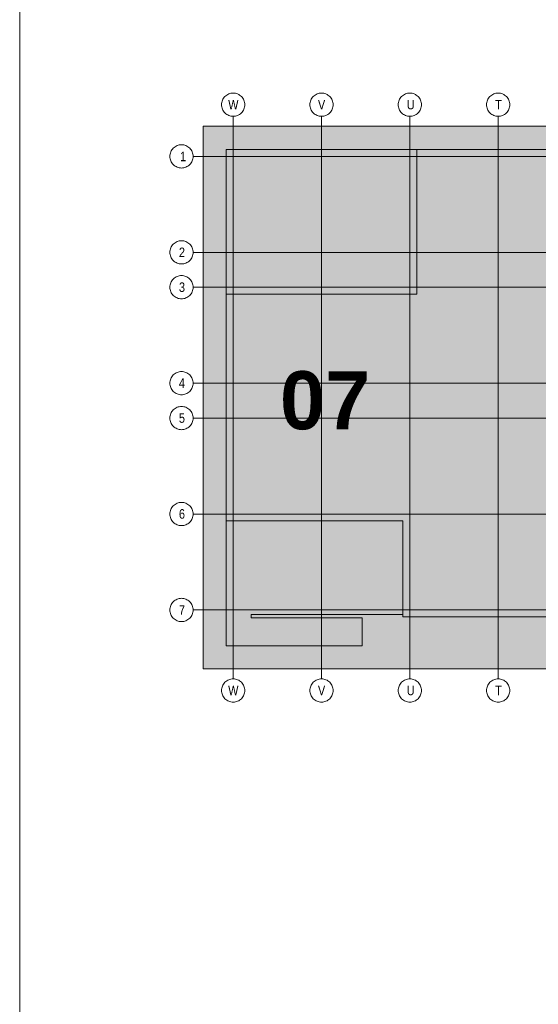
# Model space of a CAD drawing. Extents: x -620 to 300, y 62 to 1112.
# Tile 35 of 256: x 115 to 153, y 216 to 287. Entities that reach past the tile are written whole.
import ezdxf
from ezdxf.lldxf.tags import DXFTag

# ---------------------------------------------------------------- set-up
doc = ezdxf.new("R2010")
doc.units = 0
for name, color, linetype, lineweight in [('iwb_Plankopf Linie', 7, 'Continuous', 13), ('PK_LP', 7, 'Continuous', 9), ('PK_LP_Achsen', 7, 'STRICHPUNKT2', 5)]:
    doc.layers.add(name, color=color, linetype=linetype, lineweight=lineweight)
for name, color, linetype, lineweight, true_color in [('PK_LP_T02', 7, 'Continuous', 9, 0xff6600), ('PK_LP_T02_Rest', 9, 'Continuous', 9, 0x808080), ('PK_LP_T06_Rest', 9, 'Continuous', 9, 0x808080), ('PK_LP_Tennung', 9, 'Continuous', 18, 0x808080)]:
    doc.layers.add(name, color=color, linetype=linetype, lineweight=lineweight, true_color=true_color)
doc.styles.get("Standard").update_dxf_attribs({"font": 'ARIALN.TTF'})
tags = doc.linetypes.add('grob', pattern=[14, 3, -8, 3]).pattern_tags.tags
tags[8:9] = [DXFTag(74, 4), DXFTag(75, 0), DXFTag(340, '0'), DXFTag(46, 0.0), DXFTag(50, 0.0), DXFTag(44, 0.0), DXFTag(45, 0.0)]
tags[6:7] = [DXFTag(74, 4), DXFTag(75, 0), DXFTag(340, '0'), DXFTag(46, 0.0), DXFTag(50, 0.0), DXFTag(44, 0.0), DXFTag(45, 0.0)]
tags[4:5] = [DXFTag(74, 4), DXFTag(75, 0), DXFTag(340, '0'), DXFTag(46, 0.0), DXFTag(50, 0.0), DXFTag(44, 0.0), DXFTag(45, 0.0)]
tags = doc.linetypes.add('STRICHPUNKT2', pattern=[12.7, 6.35, -3.175, 0, -3.175]).pattern_tags.tags
tags[10:11] = [DXFTag(74, 4), DXFTag(75, 0), DXFTag(340, '0'), DXFTag(46, 0.0), DXFTag(50, 0.0), DXFTag(44, 0.0), DXFTag(45, 0.0)]
tags[8:9] = [DXFTag(74, 4), DXFTag(75, 0), DXFTag(340, '0'), DXFTag(46, 0.0), DXFTag(50, 0.0), DXFTag(44, 0.0), DXFTag(45, 0.0)]
tags[6:7] = [DXFTag(74, 4), DXFTag(75, 0), DXFTag(340, '0'), DXFTag(46, 0.0), DXFTag(50, 0.0), DXFTag(44, 0.0), DXFTag(45, 0.0)]
tags[4:5] = [DXFTag(74, 4), DXFTag(75, 0), DXFTag(340, '0'), DXFTag(46, 0.0), DXFTag(50, 0.0), DXFTag(44, 0.0), DXFTag(45, 0.0)]

# ---------------------------------------------------------------- blocks, each defined once
blk = doc.blocks.new('Blockreferenz-A06G9S5I8I')
at = {"layer": 'PK_LP', "linetype": 'grob', "lineweight": 5, "ltscale": 0.13}
for p, q in [((128.76, 279.685), (143.888, 279.685)), ((128.76, 240.014), (128.76, 279.685)), ((143.888, 279.685), (169.728, 279.685)), ((143.888, 240.014), (143.888, 279.685)), ((143.888, 279.685), (143.888, 240.014)), ((143.888, 240.014), (128.76, 240.014)), ((169.728, 240.014), (143.888, 240.014))]:
    blk.add_line(p, q, dxfattribs=at)
at = {"layer": 'PK_LP', "linetype": 'ByBlock', "lineweight": 13, "ltscale": 0.13}
for p, q in [((130.46, 277.985), (144.395, 277.985)), ((130.46, 267.408), (130.46, 277.985)), ((209.085, 277.985), (144.395, 277.985)), ((144.395, 277.985), (144.395, 267.408)), ((144.395, 277.985), (144.395, 267.408)), ((130.46, 267.408), (130.46, 250.833)), ((144.395, 267.408), (130.46, 267.408)), ((144.395, 267.408), (130.46, 267.408)), ((130.46, 241.714), (130.46, 250.833)), ((130.46, 250.833), (143.38, 250.833)), ((130.46, 250.833), (143.38, 250.833)), ((143.38, 250.833), (143.38, 243.996)), ((143.38, 250.833), (143.38, 243.82)), ((143.38, 243.996), (132.286, 243.996)), ((132.286, 243.996), (132.286, 243.754)), ((132.286, 243.754), (140.398, 243.754)), ((140.398, 243.754), (140.398, 241.714)), ((143.38, 243.82), (196.075, 243.82)), ((140.398, 241.714), (130.46, 241.714))]:
    blk.add_line(p, q, dxfattribs=at)
at = {"layer": 'PK_LP_Achsen', "linetype": 'ByBlock', "ltscale": 0.13}
for p, q in [((130.802, 282.091), (130.884, 282.103)), ((130.884, 282.103), (130.968, 282.108)), ((130.968, 282.108), (131.051, 282.103)), ((131.051, 282.103), (131.134, 282.091)), ((137.262, 282.091), (137.344, 282.103)), ((137.344, 282.103), (137.428, 282.108)), ((137.428, 282.108), (137.511, 282.103)), ((137.511, 282.103), (137.594, 282.091)), ((143.722, 282.091), (143.804, 282.103)), ((143.804, 282.103), (143.888, 282.108)), ((143.888, 282.108), (143.971, 282.103)), ((143.971, 282.103), (144.054, 282.091)), ((150.182, 282.091), (150.264, 282.103)), ((150.264, 282.103), (150.348, 282.108)), ((150.348, 282.108), (150.431, 282.103)), ((150.431, 282.103), (150.514, 282.091)), ((130.122, 281.341), (130.134, 281.423)), ((130.134, 281.423), (130.154, 281.504)), ((130.154, 281.504), (130.182, 281.583)), ((130.182, 281.583), (130.218, 281.658)), ((130.218, 281.658), (130.261, 281.73)), ((130.261, 281.73), (130.311, 281.797)), ((130.311, 281.797), (130.367, 281.859)), ((130.367, 281.859), (130.428, 281.915)), ((130.428, 281.915), (130.495, 281.964)), ((130.495, 281.964), (130.567, 282.007)), ((130.567, 282.007), (130.642, 282.043)), ((130.642, 282.043), (130.721, 282.071)), ((130.721, 282.071), (130.802, 282.091)), ((131.134, 282.091), (131.214, 282.071)), ((131.214, 282.071), (131.293, 282.043)), ((131.293, 282.043), (131.368, 282.007)), ((131.368, 282.007), (131.44, 281.964)), ((131.44, 281.964), (131.507, 281.915)), ((131.507, 281.915), (131.569, 281.859)), ((131.569, 281.859), (131.625, 281.797)), ((131.625, 281.797), (131.674, 281.73)), ((131.674, 281.73), (131.717, 281.658)), ((131.717, 281.658), (131.753, 281.583)), ((131.753, 281.583), (131.781, 281.504)), ((131.781, 281.504), (131.801, 281.423)), ((131.801, 281.423), (131.814, 281.341)), ((136.582, 281.341), (136.594, 281.423)), ((136.594, 281.423), (136.614, 281.504)), ((136.614, 281.504), (136.642, 281.583)), ((136.642, 281.583), (136.678, 281.658)), ((136.678, 281.658), (136.721, 281.73)), ((136.721, 281.73), (136.771, 281.797)), ((136.771, 281.797), (136.827, 281.859)), ((136.827, 281.859), (136.888, 281.915)), ((136.888, 281.915), (136.955, 281.964)), ((136.955, 281.964), (137.027, 282.007)), ((137.027, 282.007), (137.102, 282.043)), ((137.102, 282.043), (137.181, 282.071)), ((137.181, 282.071), (137.262, 282.091)), ((137.594, 282.091), (137.674, 282.071)), ((137.674, 282.071), (137.753, 282.043)), ((137.753, 282.043), (137.828, 282.007)), ((137.828, 282.007), (137.9, 281.964)), ((137.9, 281.964), (137.967, 281.915)), ((137.967, 281.915), (138.029, 281.859)), ((138.029, 281.859), (138.085, 281.797)), ((138.085, 281.797), (138.134, 281.73)), ((138.134, 281.73), (138.177, 281.658)), ((138.177, 281.658), (138.213, 281.583)), ((138.213, 281.583), (138.241, 281.504)), ((138.241, 281.504), (138.261, 281.423)), ((138.261, 281.423), (138.274, 281.341)), ((143.042, 281.341), (143.054, 281.423)), ((143.054, 281.423), (143.074, 281.504)), ((143.074, 281.504), (143.102, 281.583)), ((143.102, 281.583), (143.138, 281.658)), ((143.138, 281.658), (143.181, 281.73)), ((143.181, 281.73), (143.231, 281.797)), ((143.231, 281.797), (143.287, 281.859)), ((143.287, 281.859), (143.348, 281.915)), ((143.348, 281.915), (143.415, 281.964)), ((143.415, 281.964), (143.487, 282.007)), ((143.487, 282.007), (143.562, 282.043)), ((143.562, 282.043), (143.641, 282.071)), ((143.641, 282.071), (143.722, 282.091)), ((144.054, 282.091), (144.134, 282.071)), ((144.134, 282.071), (144.213, 282.043)), ((144.213, 282.043), (144.288, 282.007)), ((144.288, 282.007), (144.36, 281.964)), ((144.36, 281.964), (144.427, 281.915)), ((144.427, 281.915), (144.489, 281.859)), ((144.489, 281.859), (144.545, 281.797)), ((144.545, 281.797), (144.594, 281.73)), ((144.594, 281.73), (144.637, 281.658)), ((144.637, 281.658), (144.673, 281.583)), ((144.673, 281.583), (144.701, 281.504)), ((144.701, 281.504), (144.721, 281.423)), ((144.721, 281.423), (144.734, 281.341)), ((149.502, 281.341), (149.514, 281.423)), ((149.514, 281.423), (149.534, 281.504)), ((149.534, 281.504), (149.562, 281.583)), ((149.562, 281.583), (149.598, 281.658)), ((149.598, 281.658), (149.641, 281.73)), ((149.641, 281.73), (149.691, 281.797)), ((149.691, 281.797), (149.747, 281.859)), ((149.747, 281.859), (149.808, 281.915)), ((149.808, 281.915), (149.875, 281.964)), ((149.875, 281.964), (149.947, 282.007)), ((149.947, 282.007), (150.022, 282.043)), ((150.022, 282.043), (150.101, 282.071)), ((150.101, 282.071), (150.182, 282.091)), ((150.514, 282.091), (150.594, 282.071)), ((150.594, 282.071), (150.673, 282.043)), ((150.673, 282.043), (150.748, 282.007)), ((150.748, 282.007), (150.82, 281.964)), ((150.82, 281.964), (150.887, 281.915)), ((150.887, 281.915), (150.949, 281.859)), ((150.949, 281.859), (151.005, 281.797)), ((151.005, 281.797), (151.054, 281.73)), ((151.054, 281.73), (151.097, 281.658)), ((151.097, 281.658), (151.133, 281.583)), ((151.133, 281.583), (151.161, 281.504)), ((151.161, 281.504), (151.181, 281.423)), ((151.181, 281.423), (151.194, 281.341)), ((130.118, 281.258), (130.122, 281.341)), ((130.122, 281.174), (130.118, 281.258)), ((130.134, 281.092), (130.122, 281.174)), ((130.154, 281.011), (130.134, 281.092)), ((130.182, 280.932), (130.154, 281.011)), ((130.218, 280.857), (130.182, 280.932)), ((130.261, 280.785), (130.218, 280.857)), ((130.311, 280.718), (130.261, 280.785)), ((130.367, 280.656), (130.311, 280.718)), ((131.625, 280.718), (131.569, 280.656)), ((131.674, 280.785), (131.625, 280.718)), ((131.717, 280.857), (131.674, 280.785)), ((131.753, 280.932), (131.717, 280.857)), ((131.781, 281.011), (131.753, 280.932)), ((131.801, 281.092), (131.781, 281.011)), ((131.814, 281.174), (131.801, 281.092)), ((131.814, 281.341), (131.818, 281.258)), ((131.818, 281.258), (131.814, 281.174)), ((136.578, 281.258), (136.582, 281.341)), ((136.582, 281.174), (136.578, 281.258)), ((136.594, 281.092), (136.582, 281.174)), ((136.614, 281.011), (136.594, 281.092)), ((136.642, 280.932), (136.614, 281.011)), ((136.678, 280.857), (136.642, 280.932)), ((136.721, 280.785), (136.678, 280.857)), ((136.771, 280.718), (136.721, 280.785)), ((136.827, 280.656), (136.771, 280.718)), ((138.085, 280.718), (138.029, 280.656)), ((138.134, 280.785), (138.085, 280.718)), ((138.177, 280.857), (138.134, 280.785)), ((138.213, 280.932), (138.177, 280.857)), ((138.241, 281.011), (138.213, 280.932)), ((138.261, 281.092), (138.241, 281.011)), ((138.274, 281.174), (138.261, 281.092)), ((138.274, 281.341), (138.278, 281.258)), ((138.278, 281.258), (138.274, 281.174)), ((143.038, 281.258), (143.042, 281.341)), ((143.042, 281.174), (143.038, 281.258)), ((143.054, 281.092), (143.042, 281.174)), ((143.074, 281.011), (143.054, 281.092)), ((143.102, 280.932), (143.074, 281.011)), ((143.138, 280.857), (143.102, 280.932)), ((143.181, 280.785), (143.138, 280.857)), ((143.231, 280.718), (143.181, 280.785)), ((143.287, 280.656), (143.231, 280.718)), ((144.545, 280.718), (144.489, 280.656)), ((144.594, 280.785), (144.545, 280.718)), ((144.637, 280.857), (144.594, 280.785)), ((144.673, 280.932), (144.637, 280.857)), ((144.701, 281.011), (144.673, 280.932)), ((144.721, 281.092), (144.701, 281.011)), ((144.734, 281.174), (144.721, 281.092)), ((144.734, 281.341), (144.738, 281.258)), ((144.738, 281.258), (144.734, 281.174)), ((149.498, 281.258), (149.502, 281.341)), ((149.502, 281.174), (149.498, 281.258)), ((149.514, 281.092), (149.502, 281.174)), ((149.534, 281.011), (149.514, 281.092)), ((149.562, 280.932), (149.534, 281.011)), ((149.598, 280.857), (149.562, 280.932)), ((149.641, 280.785), (149.598, 280.857)), ((149.691, 280.718), (149.641, 280.785)), ((149.747, 280.656), (149.691, 280.718)), ((151.005, 280.718), (150.949, 280.656)), ((151.054, 280.785), (151.005, 280.718)), ((151.097, 280.857), (151.054, 280.785)), ((151.133, 280.932), (151.097, 280.857)), ((151.161, 281.011), (151.133, 280.932)), ((151.181, 281.092), (151.161, 281.011)), ((151.194, 281.174), (151.181, 281.092)), ((151.194, 281.341), (151.198, 281.258)), ((151.198, 281.258), (151.194, 281.174)), ((130.428, 280.6), (130.367, 280.656)), ((130.495, 280.551), (130.428, 280.6)), ((130.567, 280.508), (130.495, 280.551)), ((130.642, 280.472), (130.567, 280.508)), ((130.721, 280.444), (130.642, 280.472)), ((130.802, 280.424), (130.721, 280.444)), ((130.884, 280.412), (130.802, 280.424)), ((130.968, 280.408), (130.884, 280.412)), ((131.051, 280.412), (130.968, 280.408)), ((131.134, 280.424), (131.051, 280.412)), ((131.214, 280.444), (131.134, 280.424)), ((131.293, 280.472), (131.214, 280.444)), ((131.368, 280.508), (131.293, 280.472)), ((131.44, 280.551), (131.368, 280.508)), ((131.507, 280.6), (131.44, 280.551)), ((131.569, 280.656), (131.507, 280.6)), ((136.888, 280.6), (136.827, 280.656)), ((136.955, 280.551), (136.888, 280.6)), ((137.027, 280.508), (136.955, 280.551)), ((137.102, 280.472), (137.027, 280.508)), ((137.181, 280.444), (137.102, 280.472)), ((137.262, 280.424), (137.181, 280.444)), ((137.344, 280.412), (137.262, 280.424)), ((137.428, 280.408), (137.344, 280.412)), ((137.511, 280.412), (137.428, 280.408)), ((137.594, 280.424), (137.511, 280.412)), ((137.674, 280.444), (137.594, 280.424)), ((137.753, 280.472), (137.674, 280.444)), ((137.828, 280.508), (137.753, 280.472)), ((137.9, 280.551), (137.828, 280.508)), ((137.967, 280.6), (137.9, 280.551)), ((138.029, 280.656), (137.967, 280.6)), ((143.348, 280.6), (143.287, 280.656)), ((143.415, 280.551), (143.348, 280.6)), ((143.487, 280.508), (143.415, 280.551)), ((143.562, 280.472), (143.487, 280.508)), ((143.641, 280.444), (143.562, 280.472)), ((143.722, 280.424), (143.641, 280.444)), ((143.804, 280.412), (143.722, 280.424)), ((143.888, 280.408), (143.804, 280.412)), ((143.971, 280.412), (143.888, 280.408)), ((144.054, 280.424), (143.971, 280.412)), ((144.134, 280.444), (144.054, 280.424)), ((144.213, 280.472), (144.134, 280.444)), ((144.288, 280.508), (144.213, 280.472)), ((144.36, 280.551), (144.288, 280.508)), ((144.427, 280.6), (144.36, 280.551)), ((144.489, 280.656), (144.427, 280.6)), ((149.808, 280.6), (149.747, 280.656)), ((149.875, 280.551), (149.808, 280.6)), ((149.947, 280.508), (149.875, 280.551)), ((150.022, 280.472), (149.947, 280.508)), ((150.101, 280.444), (150.022, 280.472)), ((150.182, 280.424), (150.101, 280.444)), ((150.264, 280.412), (150.182, 280.424)), ((150.348, 280.408), (150.264, 280.412)), ((150.431, 280.412), (150.348, 280.408)), ((150.514, 280.424), (150.431, 280.412)), ((150.594, 280.444), (150.514, 280.424)), ((150.673, 280.472), (150.594, 280.444)), ((150.748, 280.508), (150.673, 280.472)), ((150.82, 280.551), (150.748, 280.508)), ((150.887, 280.6), (150.82, 280.551)), ((150.949, 280.656), (150.887, 280.6)), ((126.374, 277.724), (126.402, 277.803)), ((126.402, 277.803), (126.438, 277.878)), ((126.438, 277.878), (126.481, 277.95)), ((126.481, 277.95), (126.531, 278.017)), ((126.531, 278.017), (126.587, 278.079)), ((126.587, 278.079), (126.649, 278.135)), ((126.649, 278.135), (126.716, 278.184)), ((126.716, 278.184), (126.787, 278.227)), ((126.787, 278.227), (126.862, 278.263)), ((126.862, 278.263), (126.941, 278.291)), ((126.941, 278.291), (127.022, 278.311)), ((127.022, 278.311), (127.104, 278.323)), ((127.104, 278.323), (127.188, 278.328)), ((127.188, 278.328), (127.271, 278.323)), ((127.271, 278.323), (127.354, 278.311)), ((127.354, 278.311), (127.434, 278.291)), ((127.434, 278.291), (127.513, 278.263)), ((127.513, 278.263), (127.588, 278.227)), ((127.588, 278.227), (127.66, 278.184)), ((127.66, 278.184), (127.727, 278.135)), ((127.727, 278.135), (127.789, 278.079)), ((127.789, 278.079), (127.845, 278.017)), ((127.845, 278.017), (127.894, 277.95)), ((127.894, 277.95), (127.937, 277.878)), ((127.937, 277.878), (127.973, 277.803)), ((127.973, 277.803), (128.001, 277.724)), ((126.338, 277.478), (126.342, 277.561)), ((126.342, 277.394), (126.338, 277.478)), ((126.342, 277.561), (126.354, 277.643)), ((126.354, 277.312), (126.342, 277.394)), ((126.354, 277.643), (126.374, 277.724)), ((126.374, 277.231), (126.354, 277.312)), ((126.402, 277.152), (126.374, 277.231)), ((126.438, 277.077), (126.402, 277.152)), ((126.481, 277.005), (126.438, 277.077)), ((127.937, 277.077), (127.894, 277.005)), ((127.973, 277.152), (127.937, 277.077)), ((128.001, 277.231), (127.973, 277.152)), ((128.001, 277.724), (128.021, 277.643)), ((128.021, 277.312), (128.001, 277.231)), ((128.021, 277.643), (128.034, 277.561)), ((128.034, 277.394), (128.021, 277.312)), ((128.034, 277.561), (128.038, 277.478)), ((128.038, 277.478), (128.034, 277.394)), ((126.531, 276.938), (126.481, 277.005)), ((126.587, 276.877), (126.531, 276.938)), ((126.649, 276.82), (126.587, 276.877)), ((126.716, 276.771), (126.649, 276.82)), ((126.787, 276.728), (126.716, 276.771)), ((126.862, 276.692), (126.787, 276.728)), ((126.941, 276.664), (126.862, 276.692)), ((127.022, 276.644), (126.941, 276.664)), ((127.104, 276.632), (127.022, 276.644)), ((127.188, 276.628), (127.104, 276.632)), ((127.271, 276.632), (127.188, 276.628)), ((127.354, 276.644), (127.271, 276.632)), ((127.434, 276.664), (127.354, 276.644)), ((127.513, 276.692), (127.434, 276.664)), ((127.588, 276.728), (127.513, 276.692)), ((127.66, 276.771), (127.588, 276.728)), ((127.727, 276.82), (127.66, 276.771)), ((127.789, 276.877), (127.727, 276.82)), ((127.845, 276.938), (127.789, 276.877)), ((127.894, 277.005), (127.845, 276.938)), ((127.022, 271.299), (127.104, 271.311)), ((127.104, 271.311), (127.188, 271.315)), ((127.188, 271.315), (127.271, 271.311)), ((127.271, 271.311), (127.354, 271.299)), ((126.342, 270.548), (126.354, 270.631)), ((126.354, 270.631), (126.374, 270.712)), ((126.374, 270.712), (126.402, 270.79)), ((126.402, 270.79), (126.438, 270.866)), ((126.438, 270.866), (126.481, 270.937)), ((126.481, 270.937), (126.531, 271.004)), ((126.531, 271.004), (126.587, 271.066)), ((126.587, 271.066), (126.649, 271.122)), ((126.649, 271.122), (126.716, 271.172)), ((126.716, 271.172), (126.787, 271.215)), ((126.787, 271.215), (126.862, 271.25)), ((126.862, 271.25), (126.941, 271.278)), ((126.941, 271.278), (127.022, 271.299)), ((127.354, 271.299), (127.434, 271.278)), ((127.434, 271.278), (127.513, 271.25)), ((127.513, 271.25), (127.588, 271.215)), ((127.588, 271.215), (127.66, 271.172)), ((127.66, 271.172), (127.727, 271.122)), ((127.727, 271.122), (127.789, 271.066)), ((127.789, 271.066), (127.845, 271.004)), ((127.845, 271.004), (127.894, 270.937)), ((127.894, 270.937), (127.937, 270.866)), ((127.937, 270.866), (127.973, 270.79)), ((127.973, 270.79), (128.001, 270.712)), ((128.001, 270.712), (128.021, 270.631)), ((128.021, 270.631), (128.034, 270.548)), ((126.338, 270.465), (126.342, 270.548)), ((126.342, 270.382), (126.338, 270.465)), ((126.354, 270.299), (126.342, 270.382)), ((126.374, 270.218), (126.354, 270.299)), ((126.402, 270.14), (126.374, 270.218)), ((126.438, 270.064), (126.402, 270.14)), ((126.481, 269.993), (126.438, 270.064)), ((126.531, 269.926), (126.481, 269.993)), ((126.587, 269.864), (126.531, 269.926)), ((126.649, 269.808), (126.587, 269.864)), ((127.789, 269.864), (127.727, 269.808)), ((127.845, 269.926), (127.789, 269.864)), ((127.894, 269.993), (127.845, 269.926)), ((127.937, 270.064), (127.894, 269.993)), ((127.973, 270.14), (127.937, 270.064)), ((128.001, 270.218), (127.973, 270.14)), ((128.021, 270.299), (128.001, 270.218)), ((128.034, 270.382), (128.021, 270.299)), ((128.034, 270.548), (128.038, 270.465)), ((128.038, 270.465), (128.034, 270.382)), ((126.716, 269.758), (126.649, 269.808)), ((126.787, 269.715), (126.716, 269.758)), ((126.862, 269.68), (126.787, 269.715)), ((126.941, 269.652), (126.862, 269.68)), ((127.022, 269.631), (126.941, 269.652)), ((127.104, 269.619), (127.022, 269.631)), ((127.188, 269.615), (127.104, 269.619)), ((127.271, 269.619), (127.188, 269.615)), ((127.354, 269.631), (127.271, 269.619)), ((127.434, 269.652), (127.354, 269.631)), ((127.513, 269.68), (127.434, 269.652)), ((127.588, 269.715), (127.513, 269.68)), ((127.66, 269.758), (127.588, 269.715)), ((127.727, 269.808), (127.66, 269.758)), ((126.481, 268.387), (126.531, 268.454)), ((126.531, 268.454), (126.587, 268.516)), ((126.587, 268.516), (126.649, 268.572)), ((126.649, 268.572), (126.716, 268.622)), ((126.716, 268.622), (126.787, 268.665)), ((126.787, 268.665), (126.862, 268.7)), ((126.862, 268.7), (126.941, 268.728)), ((126.941, 268.728), (127.022, 268.749)), ((127.022, 268.749), (127.104, 268.761)), ((127.104, 268.761), (127.188, 268.765)), ((127.188, 268.765), (127.271, 268.761)), ((127.271, 268.761), (127.354, 268.749)), ((127.354, 268.749), (127.434, 268.728)), ((127.434, 268.728), (127.513, 268.7)), ((127.513, 268.7), (127.588, 268.665)), ((127.588, 268.665), (127.66, 268.622)), ((127.66, 268.622), (127.727, 268.572)), ((127.727, 268.572), (127.789, 268.516)), ((127.789, 268.516), (127.845, 268.454)), ((127.845, 268.454), (127.894, 268.387)), ((126.338, 267.915), (126.342, 267.998)), ((126.342, 267.832), (126.338, 267.915)), ((126.342, 267.998), (126.354, 268.081)), ((126.354, 267.749), (126.342, 267.832)), ((126.354, 268.081), (126.374, 268.162)), ((126.374, 267.668), (126.354, 267.749)), ((126.374, 268.162), (126.402, 268.24)), ((126.402, 268.24), (126.438, 268.316)), ((126.438, 268.316), (126.481, 268.387)), ((127.894, 268.387), (127.937, 268.316)), ((127.937, 268.316), (127.973, 268.24)), ((127.973, 268.24), (128.001, 268.162)), ((128.001, 268.162), (128.021, 268.081)), ((128.021, 267.749), (128.001, 267.668)), ((128.021, 268.081), (128.034, 267.998)), ((128.034, 267.832), (128.021, 267.749)), ((128.034, 267.998), (128.038, 267.915)), ((128.038, 267.915), (128.034, 267.832)), ((126.402, 267.59), (126.374, 267.668)), ((126.438, 267.514), (126.402, 267.59)), ((126.481, 267.443), (126.438, 267.514)), ((126.531, 267.376), (126.481, 267.443)), ((126.587, 267.314), (126.531, 267.376)), ((126.649, 267.258), (126.587, 267.314)), ((126.716, 267.208), (126.649, 267.258)), ((126.787, 267.165), (126.716, 267.208)), ((126.862, 267.13), (126.787, 267.165)), ((126.941, 267.102), (126.862, 267.13)), ((127.022, 267.081), (126.941, 267.102)), ((127.104, 267.069), (127.022, 267.081)), ((127.188, 267.065), (127.104, 267.069)), ((127.271, 267.069), (127.188, 267.065)), ((127.354, 267.081), (127.271, 267.069)), ((127.434, 267.102), (127.354, 267.081)), ((127.513, 267.13), (127.434, 267.102)), ((127.588, 267.165), (127.513, 267.13)), ((127.66, 267.208), (127.588, 267.165)), ((127.727, 267.258), (127.66, 267.208)), ((127.789, 267.314), (127.727, 267.258)), ((127.845, 267.376), (127.789, 267.314)), ((127.894, 267.443), (127.845, 267.376)), ((127.937, 267.514), (127.894, 267.443)), ((127.973, 267.59), (127.937, 267.514)), ((128.001, 267.668), (127.973, 267.59)), ((126.374, 261.149), (126.402, 261.228)), ((126.402, 261.228), (126.438, 261.303)), ((126.438, 261.303), (126.481, 261.375)), ((126.481, 261.375), (126.531, 261.442)), ((126.531, 261.442), (126.587, 261.504)), ((126.587, 261.504), (126.649, 261.56)), ((126.649, 261.56), (126.716, 261.609)), ((126.716, 261.609), (126.787, 261.652)), ((126.787, 261.652), (126.862, 261.688)), ((126.862, 261.688), (126.941, 261.716)), ((126.941, 261.716), (127.022, 261.736)), ((127.022, 261.736), (127.104, 261.748)), ((127.104, 261.748), (127.188, 261.753)), ((127.188, 261.753), (127.271, 261.748)), ((127.271, 261.748), (127.354, 261.736)), ((127.354, 261.736), (127.434, 261.716)), ((127.434, 261.716), (127.513, 261.688)), ((127.513, 261.688), (127.588, 261.652)), ((127.588, 261.652), (127.66, 261.609)), ((127.66, 261.609), (127.727, 261.56)), ((127.727, 261.56), (127.789, 261.504)), ((127.789, 261.504), (127.845, 261.442)), ((127.845, 261.442), (127.894, 261.375)), ((127.894, 261.375), (127.937, 261.303)), ((127.937, 261.303), (127.973, 261.228)), ((127.973, 261.228), (128.001, 261.149)), ((126.338, 260.903), (126.342, 260.986)), ((126.342, 260.819), (126.338, 260.903)), ((126.342, 260.986), (126.354, 261.068)), ((126.354, 260.737), (126.342, 260.819)), ((126.354, 261.068), (126.374, 261.149)), ((126.374, 260.656), (126.354, 260.737)), ((126.402, 260.577), (126.374, 260.656)), ((126.438, 260.502), (126.402, 260.577)), ((127.973, 260.577), (127.937, 260.502)), ((128.001, 260.656), (127.973, 260.577)), ((128.001, 261.149), (128.021, 261.068)), ((128.021, 260.737), (128.001, 260.656)), ((128.021, 261.068), (128.034, 260.986)), ((128.034, 260.819), (128.021, 260.737)), ((128.034, 260.986), (128.038, 260.903)), ((128.038, 260.903), (128.034, 260.819)), ((126.481, 260.43), (126.438, 260.502)), ((126.531, 260.363), (126.481, 260.43)), ((126.587, 260.302), (126.531, 260.363)), ((126.649, 260.245), (126.587, 260.302)), ((126.716, 260.196), (126.649, 260.245)), ((126.787, 260.153), (126.716, 260.196)), ((126.862, 260.117), (126.787, 260.153)), ((126.941, 260.089), (126.862, 260.117)), ((127.022, 260.069), (126.941, 260.089)), ((127.104, 260.057), (127.022, 260.069)), ((127.188, 260.053), (127.104, 260.057)), ((127.271, 260.057), (127.188, 260.053)), ((127.354, 260.069), (127.271, 260.057)), ((127.434, 260.089), (127.354, 260.069)), ((127.513, 260.117), (127.434, 260.089)), ((127.588, 260.153), (127.513, 260.117)), ((127.66, 260.196), (127.588, 260.153)), ((127.727, 260.245), (127.66, 260.196)), ((127.789, 260.302), (127.727, 260.245)), ((127.845, 260.363), (127.789, 260.302)), ((127.894, 260.43), (127.845, 260.363)), ((127.937, 260.502), (127.894, 260.43)), ((126.716, 259.059), (126.787, 259.102)), ((126.787, 259.102), (126.862, 259.138)), ((126.862, 259.138), (126.941, 259.166)), ((126.941, 259.166), (127.022, 259.186)), ((127.022, 259.186), (127.104, 259.198)), ((127.104, 259.198), (127.188, 259.203)), ((127.188, 259.203), (127.271, 259.198)), ((127.271, 259.198), (127.354, 259.186)), ((127.354, 259.186), (127.434, 259.166)), ((127.434, 259.166), (127.513, 259.138)), ((127.513, 259.138), (127.588, 259.102)), ((127.588, 259.102), (127.66, 259.059)), ((126.338, 258.353), (126.342, 258.436)), ((126.342, 258.269), (126.338, 258.353)), ((126.342, 258.436), (126.354, 258.518)), ((126.354, 258.518), (126.374, 258.599)), ((126.374, 258.599), (126.402, 258.678)), ((126.402, 258.678), (126.438, 258.753)), ((126.438, 258.753), (126.481, 258.825)), ((126.481, 258.825), (126.531, 258.892)), ((126.531, 258.892), (126.587, 258.954)), ((126.587, 258.954), (126.649, 259.01)), ((126.649, 259.01), (126.716, 259.059)), ((127.66, 259.059), (127.727, 259.01)), ((127.727, 259.01), (127.789, 258.954)), ((127.789, 258.954), (127.845, 258.892)), ((127.845, 258.892), (127.894, 258.825)), ((127.894, 258.825), (127.937, 258.753)), ((127.937, 258.753), (127.973, 258.678)), ((127.973, 258.678), (128.001, 258.599)), ((128.001, 258.599), (128.021, 258.518)), ((128.021, 258.518), (128.034, 258.436)), ((128.034, 258.436), (128.038, 258.353)), ((128.038, 258.353), (128.034, 258.269)), ((126.354, 258.187), (126.342, 258.269)), ((126.374, 258.106), (126.354, 258.187)), ((126.402, 258.027), (126.374, 258.106)), ((126.438, 257.952), (126.402, 258.027)), ((126.481, 257.88), (126.438, 257.952)), ((126.531, 257.813), (126.481, 257.88)), ((126.587, 257.752), (126.531, 257.813)), ((126.649, 257.695), (126.587, 257.752)), ((126.716, 257.646), (126.649, 257.695)), ((126.787, 257.603), (126.716, 257.646)), ((127.66, 257.646), (127.588, 257.603)), ((127.727, 257.695), (127.66, 257.646)), ((127.789, 257.752), (127.727, 257.695)), ((127.845, 257.813), (127.789, 257.752)), ((127.894, 257.88), (127.845, 257.813)), ((127.937, 257.952), (127.894, 257.88)), ((127.973, 258.027), (127.937, 257.952)), ((128.001, 258.106), (127.973, 258.027)), ((128.021, 258.187), (128.001, 258.106)), ((128.034, 258.269), (128.021, 258.187)), ((126.862, 257.567), (126.787, 257.603)), ((126.941, 257.539), (126.862, 257.567)), ((127.022, 257.519), (126.941, 257.539)), ((127.104, 257.507), (127.022, 257.519)), ((127.188, 257.503), (127.104, 257.507)), ((127.271, 257.507), (127.188, 257.503)), ((127.354, 257.519), (127.271, 257.507)), ((127.434, 257.539), (127.354, 257.519)), ((127.513, 257.567), (127.434, 257.539)), ((127.588, 257.603), (127.513, 257.567)), ((126.481, 251.812), (126.531, 251.879)), ((126.531, 251.879), (126.587, 251.941)), ((126.587, 251.941), (126.649, 251.997)), ((126.649, 251.997), (126.716, 252.047)), ((126.716, 252.047), (126.787, 252.09)), ((126.787, 252.09), (126.862, 252.125)), ((126.862, 252.125), (126.941, 252.153)), ((126.941, 252.153), (127.022, 252.174)), ((127.022, 252.174), (127.104, 252.186)), ((127.104, 252.186), (127.188, 252.19)), ((127.188, 252.19), (127.271, 252.186)), ((127.271, 252.186), (127.354, 252.174)), ((127.354, 252.174), (127.434, 252.153)), ((127.434, 252.153), (127.513, 252.125)), ((127.513, 252.125), (127.588, 252.09)), ((127.588, 252.09), (127.66, 252.047)), ((127.66, 252.047), (127.727, 251.997)), ((127.727, 251.997), (127.789, 251.941)), ((127.789, 251.941), (127.845, 251.879)), ((127.845, 251.879), (127.894, 251.812)), ((126.338, 251.34), (126.342, 251.423)), ((126.342, 251.257), (126.338, 251.34)), ((126.342, 251.423), (126.354, 251.506)), ((126.354, 251.174), (126.342, 251.257)), ((126.354, 251.506), (126.374, 251.587)), ((126.374, 251.093), (126.354, 251.174)), ((126.374, 251.587), (126.402, 251.665)), ((126.402, 251.665), (126.438, 251.741)), ((126.438, 251.741), (126.481, 251.812)), ((127.894, 251.812), (127.937, 251.741)), ((127.937, 251.741), (127.973, 251.665)), ((127.973, 251.665), (128.001, 251.587)), ((128.001, 251.587), (128.021, 251.506)), ((128.021, 251.174), (128.001, 251.093)), ((128.021, 251.506), (128.034, 251.423)), ((128.034, 251.257), (128.021, 251.174)), ((128.034, 251.423), (128.038, 251.34)), ((128.038, 251.34), (128.034, 251.257)), ((126.402, 251.015), (126.374, 251.093)), ((126.438, 250.939), (126.402, 251.015)), ((126.481, 250.868), (126.438, 250.939)), ((126.531, 250.801), (126.481, 250.868)), ((126.587, 250.739), (126.531, 250.801)), ((126.649, 250.683), (126.587, 250.739)), ((126.716, 250.633), (126.649, 250.683)), ((126.787, 250.59), (126.716, 250.633)), ((126.862, 250.555), (126.787, 250.59)), ((126.941, 250.527), (126.862, 250.555)), ((127.022, 250.506), (126.941, 250.527)), ((127.104, 250.494), (127.022, 250.506)), ((127.188, 250.49), (127.104, 250.494)), ((127.271, 250.494), (127.188, 250.49)), ((127.354, 250.506), (127.271, 250.494)), ((127.434, 250.527), (127.354, 250.506)), ((127.513, 250.555), (127.434, 250.527)), ((127.588, 250.59), (127.513, 250.555)), ((127.66, 250.633), (127.588, 250.59)), ((127.727, 250.683), (127.66, 250.633)), ((127.789, 250.739), (127.727, 250.683)), ((127.845, 250.801), (127.789, 250.739)), ((127.894, 250.868), (127.845, 250.801)), ((127.937, 250.939), (127.894, 250.868)), ((127.973, 251.015), (127.937, 250.939)), ((128.001, 251.093), (127.973, 251.015)), ((126.402, 244.653), (126.438, 244.728)), ((126.438, 244.728), (126.481, 244.8)), ((126.481, 244.8), (126.531, 244.867)), ((126.531, 244.867), (126.587, 244.929)), ((126.587, 244.929), (126.649, 244.985)), ((126.649, 244.985), (126.716, 245.034)), ((126.716, 245.034), (126.787, 245.077)), ((126.787, 245.077), (126.862, 245.113)), ((126.862, 245.113), (126.941, 245.141)), ((126.941, 245.141), (127.022, 245.161)), ((127.022, 245.161), (127.104, 245.173)), ((127.104, 245.173), (127.188, 245.178)), ((127.188, 245.178), (127.271, 245.173)), ((127.271, 245.173), (127.354, 245.161)), ((127.354, 245.161), (127.434, 245.141)), ((127.434, 245.141), (127.513, 245.113)), ((127.513, 245.113), (127.588, 245.077)), ((127.588, 245.077), (127.66, 245.034)), ((127.66, 245.034), (127.727, 244.985)), ((127.727, 244.985), (127.789, 244.929)), ((127.789, 244.929), (127.845, 244.867)), ((127.845, 244.867), (127.894, 244.8)), ((127.894, 244.8), (127.937, 244.728)), ((127.937, 244.728), (127.973, 244.653)), ((126.338, 244.328), (126.342, 244.411)), ((126.342, 244.244), (126.338, 244.328)), ((126.342, 244.411), (126.354, 244.493)), ((126.354, 244.162), (126.342, 244.244)), ((126.354, 244.493), (126.374, 244.574)), ((126.374, 244.081), (126.354, 244.162)), ((126.374, 244.574), (126.402, 244.653)), ((126.402, 244.002), (126.374, 244.081)), ((126.438, 243.927), (126.402, 244.002)), ((127.973, 244.002), (127.937, 243.927)), ((127.973, 244.653), (128.001, 244.574)), ((128.001, 244.081), (127.973, 244.002)), ((128.001, 244.574), (128.021, 244.493)), ((128.021, 244.162), (128.001, 244.081)), ((128.021, 244.493), (128.034, 244.411)), ((128.034, 244.244), (128.021, 244.162)), ((128.034, 244.411), (128.038, 244.328)), ((128.038, 244.328), (128.034, 244.244)), ((126.481, 243.855), (126.438, 243.927)), ((126.531, 243.788), (126.481, 243.855)), ((126.587, 243.727), (126.531, 243.788)), ((126.649, 243.67), (126.587, 243.727)), ((126.716, 243.621), (126.649, 243.67)), ((126.787, 243.578), (126.716, 243.621)), ((126.862, 243.542), (126.787, 243.578)), ((126.941, 243.514), (126.862, 243.542)), ((127.022, 243.494), (126.941, 243.514)), ((127.104, 243.482), (127.022, 243.494)), ((127.188, 243.478), (127.104, 243.482)), ((127.271, 243.482), (127.188, 243.478)), ((127.354, 243.494), (127.271, 243.482)), ((127.434, 243.514), (127.354, 243.494)), ((127.513, 243.542), (127.434, 243.514)), ((127.588, 243.578), (127.513, 243.542)), ((127.66, 243.621), (127.588, 243.578)), ((127.727, 243.67), (127.66, 243.621)), ((127.789, 243.727), (127.727, 243.67)), ((127.845, 243.788), (127.789, 243.727)), ((127.894, 243.855), (127.845, 243.788)), ((127.937, 243.927), (127.894, 243.855)), ((130.261, 238.914), (130.311, 238.981)), ((130.311, 238.981), (130.367, 239.042)), ((130.367, 239.042), (130.428, 239.098)), ((130.428, 239.098), (130.495, 239.148)), ((130.495, 239.148), (130.567, 239.191)), ((130.567, 239.191), (130.642, 239.227)), ((130.642, 239.227), (130.721, 239.255)), ((130.721, 239.255), (130.802, 239.275)), ((130.802, 239.275), (130.884, 239.287)), ((130.884, 239.287), (130.968, 239.291)), ((130.968, 239.291), (131.051, 239.287)), ((131.051, 239.287), (131.134, 239.275)), ((131.134, 239.275), (131.214, 239.255)), ((131.214, 239.255), (131.293, 239.227)), ((131.293, 239.227), (131.368, 239.191)), ((131.368, 239.191), (131.44, 239.148)), ((131.44, 239.148), (131.507, 239.098)), ((131.507, 239.098), (131.569, 239.042)), ((131.569, 239.042), (131.625, 238.981)), ((131.625, 238.981), (131.674, 238.914)), ((136.721, 238.914), (136.771, 238.981)), ((136.771, 238.981), (136.827, 239.042)), ((136.827, 239.042), (136.888, 239.098)), ((136.888, 239.098), (136.955, 239.148)), ((136.955, 239.148), (137.027, 239.191)), ((137.027, 239.191), (137.102, 239.227)), ((137.102, 239.227), (137.181, 239.255)), ((137.181, 239.255), (137.262, 239.275)), ((137.262, 239.275), (137.344, 239.287)), ((137.344, 239.287), (137.428, 239.291)), ((137.428, 239.291), (137.511, 239.287)), ((137.511, 239.287), (137.594, 239.275)), ((137.594, 239.275), (137.674, 239.255)), ((137.674, 239.255), (137.753, 239.227)), ((137.753, 239.227), (137.828, 239.191)), ((137.828, 239.191), (137.9, 239.148)), ((137.9, 239.148), (137.967, 239.098)), ((137.967, 239.098), (138.029, 239.042)), ((138.029, 239.042), (138.085, 238.981)), ((138.085, 238.981), (138.134, 238.914)), ((143.181, 238.914), (143.231, 238.981)), ((143.231, 238.981), (143.287, 239.042)), ((143.287, 239.042), (143.348, 239.098)), ((143.348, 239.098), (143.415, 239.148)), ((143.415, 239.148), (143.487, 239.191)), ((143.487, 239.191), (143.562, 239.227)), ((143.562, 239.227), (143.641, 239.255)), ((143.641, 239.255), (143.722, 239.275)), ((143.722, 239.275), (143.804, 239.287)), ((143.804, 239.287), (143.888, 239.291)), ((143.888, 239.291), (143.971, 239.287)), ((143.971, 239.287), (144.054, 239.275)), ((144.054, 239.275), (144.134, 239.255)), ((144.134, 239.255), (144.213, 239.227)), ((144.213, 239.227), (144.288, 239.191)), ((144.288, 239.191), (144.36, 239.148)), ((144.36, 239.148), (144.427, 239.098)), ((144.427, 239.098), (144.489, 239.042)), ((144.489, 239.042), (144.545, 238.981)), ((144.545, 238.981), (144.594, 238.914)), ((149.641, 238.914), (149.691, 238.981)), ((149.691, 238.981), (149.747, 239.042)), ((149.747, 239.042), (149.808, 239.098)), ((149.808, 239.098), (149.875, 239.148)), ((149.875, 239.148), (149.947, 239.191)), ((149.947, 239.191), (150.022, 239.227)), ((150.022, 239.227), (150.101, 239.255)), ((150.101, 239.255), (150.182, 239.275)), ((150.182, 239.275), (150.264, 239.287)), ((150.264, 239.287), (150.348, 239.291)), ((150.348, 239.291), (150.431, 239.287)), ((150.431, 239.287), (150.514, 239.275)), ((150.514, 239.275), (150.594, 239.255)), ((150.594, 239.255), (150.673, 239.227)), ((150.673, 239.227), (150.748, 239.191)), ((150.748, 239.191), (150.82, 239.148)), ((150.82, 239.148), (150.887, 239.098)), ((150.887, 239.098), (150.949, 239.042)), ((150.949, 239.042), (151.005, 238.981)), ((151.005, 238.981), (151.054, 238.914)), ((130.118, 238.441), (130.122, 238.525)), ((130.122, 238.358), (130.118, 238.441)), ((130.122, 238.525), (130.134, 238.607)), ((130.134, 238.275), (130.122, 238.358)), ((130.134, 238.607), (130.154, 238.688)), ((130.154, 238.195), (130.134, 238.275)), ((130.154, 238.688), (130.182, 238.767)), ((130.182, 238.767), (130.218, 238.842)), ((130.218, 238.842), (130.261, 238.914)), ((131.674, 238.914), (131.717, 238.842)), ((131.717, 238.842), (131.753, 238.767)), ((131.753, 238.767), (131.781, 238.688)), ((131.781, 238.688), (131.801, 238.607)), ((131.801, 238.275), (131.781, 238.195)), ((131.801, 238.607), (131.814, 238.525)), ((131.814, 238.358), (131.801, 238.275)), ((131.814, 238.525), (131.818, 238.441)), ((131.818, 238.441), (131.814, 238.358)), ((136.578, 238.441), (136.582, 238.525)), ((136.582, 238.358), (136.578, 238.441)), ((136.582, 238.525), (136.594, 238.607)), ((136.594, 238.275), (136.582, 238.358)), ((136.594, 238.607), (136.614, 238.688)), ((136.614, 238.195), (136.594, 238.275)), ((136.614, 238.688), (136.642, 238.767)), ((136.642, 238.767), (136.678, 238.842)), ((136.678, 238.842), (136.721, 238.914)), ((138.134, 238.914), (138.177, 238.842)), ((138.177, 238.842), (138.213, 238.767)), ((138.213, 238.767), (138.241, 238.688)), ((138.241, 238.688), (138.261, 238.607)), ((138.261, 238.275), (138.241, 238.195)), ((138.261, 238.607), (138.274, 238.525)), ((138.274, 238.358), (138.261, 238.275)), ((138.274, 238.525), (138.278, 238.441)), ((138.278, 238.441), (138.274, 238.358)), ((143.038, 238.441), (143.042, 238.525)), ((143.042, 238.358), (143.038, 238.441)), ((143.042, 238.525), (143.054, 238.607)), ((143.054, 238.275), (143.042, 238.358)), ((143.054, 238.607), (143.074, 238.688)), ((143.074, 238.195), (143.054, 238.275)), ((143.074, 238.688), (143.102, 238.767)), ((143.102, 238.767), (143.138, 238.842)), ((143.138, 238.842), (143.181, 238.914)), ((144.594, 238.914), (144.637, 238.842)), ((144.637, 238.842), (144.673, 238.767)), ((144.673, 238.767), (144.701, 238.688)), ((144.701, 238.688), (144.721, 238.607)), ((144.721, 238.275), (144.701, 238.195)), ((144.721, 238.607), (144.734, 238.525)), ((144.734, 238.358), (144.721, 238.275)), ((144.734, 238.525), (144.738, 238.441)), ((144.738, 238.441), (144.734, 238.358)), ((149.498, 238.441), (149.502, 238.525)), ((149.502, 238.358), (149.498, 238.441)), ((149.502, 238.525), (149.514, 238.607)), ((149.514, 238.275), (149.502, 238.358)), ((149.514, 238.607), (149.534, 238.688)), ((149.534, 238.195), (149.514, 238.275)), ((149.534, 238.688), (149.562, 238.767)), ((149.562, 238.767), (149.598, 238.842)), ((149.598, 238.842), (149.641, 238.914)), ((151.054, 238.914), (151.097, 238.842)), ((151.097, 238.842), (151.133, 238.767)), ((151.133, 238.767), (151.161, 238.688)), ((151.161, 238.688), (151.181, 238.607)), ((151.181, 238.275), (151.161, 238.195)), ((151.181, 238.607), (151.194, 238.525)), ((151.194, 238.358), (151.181, 238.275)), ((151.194, 238.525), (151.198, 238.441)), ((151.198, 238.441), (151.194, 238.358)), ((130.182, 238.116), (130.154, 238.195)), ((130.218, 238.041), (130.182, 238.116)), ((130.261, 237.969), (130.218, 238.041)), ((130.311, 237.902), (130.261, 237.969)), ((130.367, 237.84), (130.311, 237.902)), ((130.428, 237.784), (130.367, 237.84)), ((130.495, 237.735), (130.428, 237.784)), ((130.567, 237.692), (130.495, 237.735)), ((130.642, 237.656), (130.567, 237.692)), ((130.721, 237.628), (130.642, 237.656)), ((130.802, 237.608), (130.721, 237.628)), ((130.884, 237.595), (130.802, 237.608)), ((130.968, 237.591), (130.884, 237.595)), ((131.051, 237.595), (130.968, 237.591)), ((131.134, 237.608), (131.051, 237.595)), ((131.214, 237.628), (131.134, 237.608)), ((131.293, 237.656), (131.214, 237.628)), ((131.368, 237.692), (131.293, 237.656)), ((131.44, 237.735), (131.368, 237.692)), ((131.507, 237.784), (131.44, 237.735)), ((131.569, 237.84), (131.507, 237.784)), ((131.625, 237.902), (131.569, 237.84)), ((131.674, 237.969), (131.625, 237.902)), ((131.717, 238.041), (131.674, 237.969)), ((131.753, 238.116), (131.717, 238.041)), ((131.781, 238.195), (131.753, 238.116)), ((136.642, 238.116), (136.614, 238.195)), ((136.678, 238.041), (136.642, 238.116)), ((136.721, 237.969), (136.678, 238.041)), ((136.771, 237.902), (136.721, 237.969)), ((136.827, 237.84), (136.771, 237.902)), ((136.888, 237.784), (136.827, 237.84)), ((136.955, 237.735), (136.888, 237.784)), ((137.027, 237.692), (136.955, 237.735)), ((137.102, 237.656), (137.027, 237.692)), ((137.181, 237.628), (137.102, 237.656)), ((137.262, 237.608), (137.181, 237.628)), ((137.344, 237.595), (137.262, 237.608)), ((137.428, 237.591), (137.344, 237.595)), ((137.511, 237.595), (137.428, 237.591)), ((137.594, 237.608), (137.511, 237.595)), ((137.674, 237.628), (137.594, 237.608)), ((137.753, 237.656), (137.674, 237.628)), ((137.828, 237.692), (137.753, 237.656)), ((137.9, 237.735), (137.828, 237.692)), ((137.967, 237.784), (137.9, 237.735)), ((138.029, 237.84), (137.967, 237.784)), ((138.085, 237.902), (138.029, 237.84)), ((138.134, 237.969), (138.085, 237.902)), ((138.177, 238.041), (138.134, 237.969)), ((138.213, 238.116), (138.177, 238.041)), ((138.241, 238.195), (138.213, 238.116)), ((143.102, 238.116), (143.074, 238.195)), ((143.138, 238.041), (143.102, 238.116)), ((143.181, 237.969), (143.138, 238.041)), ((143.231, 237.902), (143.181, 237.969)), ((143.287, 237.84), (143.231, 237.902)), ((143.348, 237.784), (143.287, 237.84)), ((143.415, 237.735), (143.348, 237.784)), ((143.487, 237.692), (143.415, 237.735)), ((143.562, 237.656), (143.487, 237.692)), ((143.641, 237.628), (143.562, 237.656)), ((143.722, 237.608), (143.641, 237.628)), ((143.804, 237.595), (143.722, 237.608)), ((143.888, 237.591), (143.804, 237.595)), ((143.971, 237.595), (143.888, 237.591)), ((144.054, 237.608), (143.971, 237.595)), ((144.134, 237.628), (144.054, 237.608)), ((144.213, 237.656), (144.134, 237.628)), ((144.288, 237.692), (144.213, 237.656)), ((144.36, 237.735), (144.288, 237.692)), ((144.427, 237.784), (144.36, 237.735)), ((144.489, 237.84), (144.427, 237.784)), ((144.545, 237.902), (144.489, 237.84)), ((144.594, 237.969), (144.545, 237.902)), ((144.637, 238.041), (144.594, 237.969)), ((144.673, 238.116), (144.637, 238.041)), ((144.701, 238.195), (144.673, 238.116)), ((149.562, 238.116), (149.534, 238.195)), ((149.598, 238.041), (149.562, 238.116)), ((149.641, 237.969), (149.598, 238.041)), ((149.691, 237.902), (149.641, 237.969)), ((149.747, 237.84), (149.691, 237.902)), ((149.808, 237.784), (149.747, 237.84)), ((149.875, 237.735), (149.808, 237.784)), ((149.947, 237.692), (149.875, 237.735)), ((150.022, 237.656), (149.947, 237.692)), ((150.101, 237.628), (150.022, 237.656)), ((150.182, 237.608), (150.101, 237.628)), ((150.264, 237.595), (150.182, 237.608)), ((150.348, 237.591), (150.264, 237.595)), ((150.431, 237.595), (150.348, 237.591)), ((150.514, 237.608), (150.431, 237.595)), ((150.594, 237.628), (150.514, 237.608)), ((150.673, 237.656), (150.594, 237.628)), ((150.748, 237.692), (150.673, 237.656)), ((150.82, 237.735), (150.748, 237.692)), ((150.887, 237.784), (150.82, 237.735)), ((150.949, 237.84), (150.887, 237.784)), ((151.005, 237.902), (150.949, 237.84)), ((151.054, 237.969), (151.005, 237.902)), ((151.097, 238.041), (151.054, 237.969)), ((151.133, 238.116), (151.097, 238.041)), ((151.161, 238.195), (151.133, 238.116))]:
    blk.add_line(p, q, dxfattribs=at)
at = {"layer": 'PK_LP_Achsen', "linetype": 'STRICHPUNKT2', "ltscale": 0.13}
for p, q in [((130.968, 280.408), (130.968, 239.291)), ((137.428, 280.408), (137.428, 239.291)), ((143.888, 280.408), (143.888, 239.291)), ((150.348, 280.408), (150.348, 239.291)), ((128.038, 277.478), (282.648, 277.478)), ((128.038, 270.465), (282.648, 270.465)), ((128.038, 267.915), (282.648, 267.915)), ((128.038, 260.903), (282.648, 260.903)), ((128.038, 258.353), (282.648, 258.353)), ((128.038, 251.34), (282.648, 251.34)), ((128.038, 244.328), (282.648, 244.328))]:
    blk.add_line(p, q, dxfattribs=at)
at = {"layer": 'PK_LP_T02_Rest', "linetype": 'ByBlock', "lineweight": -2, "ltscale": 0.13}
blk.add_solid([(143.888, 240.014), (143.888, 279.685), (169.728, 240.014), (169.728, 279.685)], dxfattribs=at)
at = {"layer": 'PK_LP_T06_Rest', "linetype": 'ByBlock', "lineweight": -2, "ltscale": 0.13}
blk.add_solid([(128.76, 240.014), (128.76, 279.685), (143.888, 240.014), (143.888, 279.685)], dxfattribs=at)
at = {"layer": 'PK_LP_Tennung', "linetype": 'ByBlock', "ltscale": 0.18}
blk.add_line((143.888, 240.014), (143.888, 279.685), dxfattribs=at)
at = {"layer": 'PK_LP', "linetype": 'ByBlock', "lineweight": 25, "ltscale": 0.25, "insert": (134.385, 261.778), "char_height": 4.25, "attachment_point": 1}
blk.add_mtext('{\\fArial|b1|i0;07}', dxfattribs=at)
at = {"layer": 'PK_LP_Achsen', "linetype": 'ByBlock', "ltscale": 0.13, "char_height": 0.69538, "attachment_point": 1}
for s, insert in [('{\\fArial Narrow;W}', (130.602, 281.605)), ('{\\fArial Narrow;V}', (137.166, 281.605)), ('{\\fArial Narrow;U}', (143.664, 281.611)), ('{\\fArial Narrow;T}', (150.122, 281.605)), ('{\\fArial Narrow;1}', (127.083, 277.824)), ('{\\fArial Narrow;2}', (126.998, 270.812)), ('{\\fArial Narrow;3}', (127.001, 268.268)), ('{\\fArial Narrow;4}', (126.991, 261.25)), ('{\\fArial Narrow;5}', (126.999, 258.706)), ('{\\fArial Narrow;6}', (126.999, 251.693)), ('{\\fArial Narrow;7}', (127.003, 244.675)), ('{\\fArial Narrow;W}', (130.602, 238.789)), ('{\\fArial Narrow;V}', (137.166, 238.789)), ('{\\fArial Narrow;U}', (143.664, 238.795)), ('{\\fArial Narrow;T}', (150.122, 238.789))]:
    blk.add_mtext(s, dxfattribs=dict(at, insert=insert))

msp = doc.modelspace()

# ---------------------------------------------------------------- linework, layer by layer
at = {"layer": 'iwb_Plankopf Linie', "lineweight": 18, "ltscale": 0.18}
msp.add_line((115.353, 359.433), (115.353, 67.433), dxfattribs=at)

# ---------------------------------------------------------------- block references
at = {"layer": 'PK_LP_T02', "ltscale": 0.13}
msp.add_blockref('Blockreferenz-A06G9S5I8I', (0, 0), dxfattribs=at)

doc.saveas('drawing.dxf')
